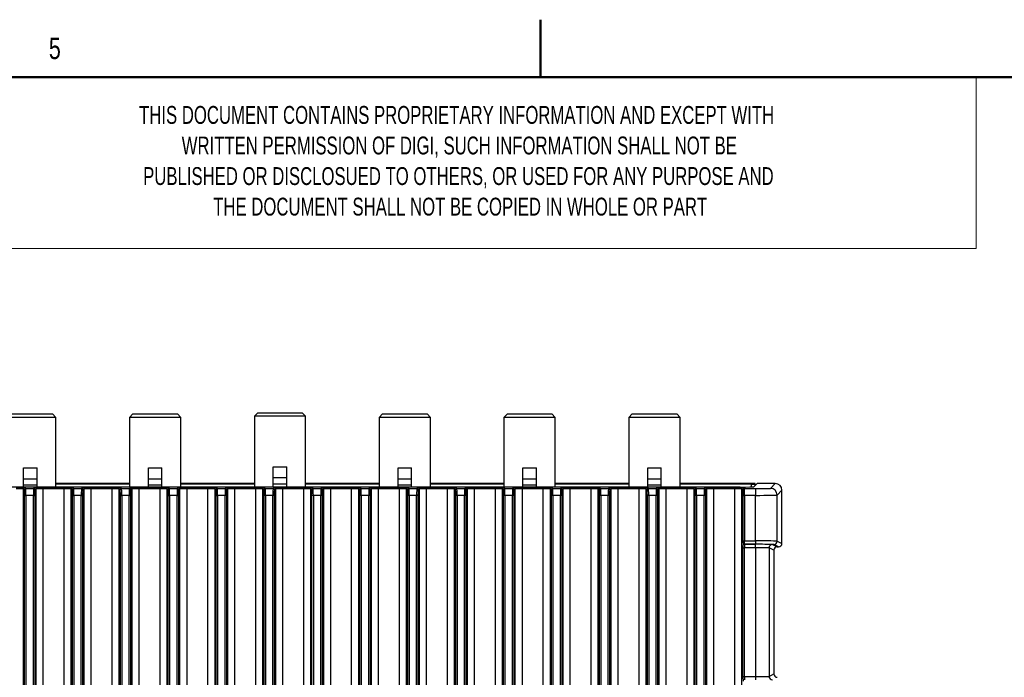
# Model space of a CAD drawing. Header units: millimetres. Extents: x 1 to 863, y 1 to 558.
# Tile 10 of 19: x 211 to 357, y 460 to 558. Entities that reach past the tile are written whole.
import ezdxf

# ---------------------------------------------------------------- set-up
doc = ezdxf.new("R2010")
doc.units = ezdxf.units.MM
doc.styles.add('SLDTEXTSTYLE0', font='TXT', dxfattribs={"width": 0.7})
doc.styles.add('SLDTEXTSTYLE1', font='TXT', dxfattribs={"width": 0.75})

msp = doc.modelspace()

# ---------------------------------------------------------------- linework, layer by layer
at = {"color": 7, "linetype": 'Continuous', "lineweight": 50}
for p, q in [((287.867, 549.252), (287.867, 557.752)), ((9.548, 549.252), (854.052, 549.252))]:
    msp.add_line(p, q, dxfattribs=at)
at = {"color": 7, "linetype": 'Continuous', "lineweight": 18}
for p, q in [((206.375, 549.275), (352.425, 549.275)), ((352.425, 549.275), (352.425, 523.875)), ((206.375, 523.875), (352.425, 523.875))]:
    msp.add_line(p, q, dxfattribs=at)
at = {"color": 7, "linetype": 'Continuous', "lineweight": 25}
for p, q in [((208.938, 499.354), (215.538, 499.354)), ((216.038, 498.854), (215.538, 499.354)), ((227.438, 499.354), (226.938, 498.854)), ((227.438, 499.354), (234.038, 499.354)), ((234.538, 498.854), (234.038, 499.354)), ((245.938, 499.526), (245.438, 499.026)), ((245.938, 499.526), (252.538, 499.526)), ((253.038, 499.026), (252.538, 499.526)), ((264.438, 499.354), (263.938, 498.854)), ((264.438, 499.354), (271.038, 499.354)), ((271.538, 498.854), (271.038, 499.354)), ((282.938, 499.354), (282.438, 498.854)), ((282.938, 499.354), (289.538, 499.354)), ((290.038, 498.854), (289.538, 499.354)), ((301.438, 499.354), (300.938, 498.854)), ((301.438, 499.354), (308.038, 499.354)), ((308.538, 498.854), (308.038, 499.354)), ((216.038, 498.854), (208.438, 498.854)), ((216.038, 488.531), (216.038, 498.854)), ((226.938, 498.854), (226.938, 488.531)), ((234.538, 498.854), (226.938, 498.854)), ((234.538, 488.531), (234.538, 498.854)), ((245.438, 499.026), (245.438, 488.531)), ((253.038, 499.026), (245.438, 499.026)), ((253.038, 488.531), (253.038, 499.026)), ((263.938, 498.854), (263.938, 488.531)), ((271.538, 498.854), (263.938, 498.854)), ((271.538, 488.531), (271.538, 498.854)), ((282.438, 498.854), (282.438, 488.531)), ((290.038, 498.854), (282.438, 498.854)), ((290.038, 488.531), (290.038, 498.854)), ((300.938, 498.854), (300.938, 488.531)), ((308.538, 498.854), (300.938, 498.854)), ((308.538, 488.531), (308.538, 498.854)), ((211.238, 491.354), (213.238, 491.354)), ((211.238, 489.754), (211.238, 491.354)), ((213.238, 489.754), (213.238, 491.354)), ((229.738, 491.354), (231.738, 491.354)), ((229.738, 489.754), (229.738, 491.354)), ((231.738, 489.754), (231.738, 491.354)), ((248.238, 489.926), (248.238, 491.526)), ((248.238, 491.526), (250.238, 491.526)), ((250.238, 489.926), (250.238, 491.526)), ((266.738, 489.754), (266.738, 491.354)), ((266.738, 491.354), (268.738, 491.354)), ((268.738, 489.754), (268.738, 491.354)), ((285.238, 489.754), (285.238, 491.354)), ((285.238, 491.354), (287.238, 491.354)), ((287.238, 489.754), (287.238, 491.354)), ((303.738, 489.754), (303.738, 491.354)), ((303.738, 491.354), (305.738, 491.354)), ((305.738, 489.754), (305.738, 491.354)), ((211.238, 489.754), (213.238, 489.754)), ((211.238, 488.854), (211.238, 489.754)), ((211.238, 488.854), (213.238, 488.854)), ((211.238, 488.531), (211.238, 488.854)), ((213.238, 488.854), (213.238, 489.754)), ((213.238, 488.531), (213.238, 488.854)), ((226.938, 489.037), (216.038, 489.037)), ((226.938, 488.967), (216.038, 488.967)), ((229.738, 489.754), (231.738, 489.754)), ((229.738, 488.854), (229.738, 489.754)), ((229.738, 488.854), (231.738, 488.854)), ((229.738, 488.531), (229.738, 488.854)), ((231.738, 488.854), (231.738, 489.754)), ((231.738, 488.531), (231.738, 488.854)), ((245.438, 489.037), (234.538, 489.037)), ((245.438, 488.967), (234.538, 488.967)), ((248.238, 489.926), (250.238, 489.926)), ((248.238, 489.026), (248.238, 489.926)), ((248.238, 489.026), (250.238, 489.026)), ((248.238, 488.531), (248.238, 489.026)), ((250.238, 489.026), (250.238, 489.926)), ((250.238, 488.531), (250.238, 489.026)), ((263.938, 489.037), (253.038, 489.037)), ((263.938, 488.967), (253.038, 488.967)), ((266.738, 489.754), (268.738, 489.754)), ((266.738, 488.854), (266.738, 489.754)), ((266.738, 488.854), (268.738, 488.854)), ((266.738, 488.531), (266.738, 488.854)), ((268.738, 488.854), (268.738, 489.754)), ((268.738, 488.531), (268.738, 488.854)), ((282.438, 489.037), (271.538, 489.037)), ((282.438, 488.967), (271.538, 488.967)), ((285.238, 489.754), (287.238, 489.754)), ((285.238, 488.854), (285.238, 489.754)), ((285.238, 488.854), (287.238, 488.854)), ((285.238, 488.531), (285.238, 488.854)), ((287.238, 488.854), (287.238, 489.754)), ((287.238, 488.531), (287.238, 488.854)), ((300.938, 489.037), (290.038, 489.037)), ((300.938, 488.967), (290.038, 488.967)), ((303.738, 489.754), (305.738, 489.754)), ((303.738, 488.854), (303.738, 489.754)), ((303.738, 488.854), (305.738, 488.854)), ((303.738, 488.531), (303.738, 488.854)), ((305.738, 488.854), (305.738, 489.754)), ((305.738, 488.531), (305.738, 488.854)), ((319.671, 489.037), (308.538, 489.037)), ((319.109, 488.967), (308.538, 488.967)), ((319.109, 488.546), (319.109, 488.967)), ((319.938, 489.054), (319.449, 488.565)), ((319.609, 488.976), (319.671, 489.037)), ((319.609, 488.976), (319.609, 488.726)), ((319.675, 488.791), (319.671, 489.037)), ((322.639, 489.054), (319.938, 489.054)), ((321.926, 488.341), (322.639, 489.054)), ((317.449, 488.531), (149.427, 488.531)), ((211.163, 488.244), (211.163, 362.465)), ((211.364, 488.104), (211.163, 488.244)), ((211.362, 488.444), (211.564, 488.304)), ((211.564, 488.304), (212.713, 488.304)), ((212.713, 488.304), (212.914, 488.444)), ((213.114, 488.244), (212.913, 488.104)), ((213.114, 362.465), (213.114, 488.244)), ((214.113, 488.464), (217.263, 488.464)), ((214.113, 488.264), (214.113, 488.464)), ((214.113, 488.264), (214.113, 362.445)), ((217.263, 488.264), (214.113, 488.264)), ((217.263, 488.264), (217.263, 488.464)), ((217.263, 362.445), (217.263, 488.264)), ((218.263, 488.244), (218.263, 362.465)), ((218.464, 488.104), (218.263, 488.244)), ((218.462, 488.444), (218.664, 488.304)), ((218.664, 488.304), (219.813, 488.304)), ((219.813, 488.304), (220.014, 488.444)), ((220.214, 488.244), (220.013, 488.104)), ((220.214, 362.465), (220.214, 488.244)), ((221.213, 488.464), (224.363, 488.464)), ((221.213, 488.264), (221.213, 488.464)), ((221.213, 488.264), (221.213, 362.445)), ((224.363, 488.264), (221.213, 488.264)), ((224.363, 488.264), (224.363, 488.464)), ((224.363, 362.445), (224.363, 488.264)), ((225.363, 488.244), (225.363, 362.465)), ((225.564, 488.104), (225.363, 488.244)), ((225.562, 488.444), (225.764, 488.304)), ((225.764, 488.304), (226.913, 488.304)), ((226.913, 488.304), (227.114, 488.444)), ((227.314, 488.244), (227.113, 488.104)), ((227.314, 362.465), (227.314, 488.244)), ((228.313, 488.464), (231.463, 488.464)), ((228.313, 488.264), (228.313, 488.464)), ((228.313, 488.264), (228.313, 362.445)), ((231.463, 488.264), (228.313, 488.264)), ((231.463, 488.264), (231.463, 488.464)), ((231.463, 362.445), (231.463, 488.264)), ((232.463, 488.244), (232.463, 362.465)), ((232.664, 488.104), (232.463, 488.244)), ((232.662, 488.444), (232.864, 488.304)), ((232.864, 488.304), (234.013, 488.304)), ((234.013, 488.304), (234.214, 488.444)), ((234.414, 488.244), (234.213, 488.104)), ((234.414, 362.465), (234.414, 488.244)), ((235.413, 488.464), (238.563, 488.464)), ((235.413, 488.264), (235.413, 488.464)), ((235.413, 488.264), (235.413, 362.445)), ((238.563, 488.264), (235.413, 488.264)), ((238.563, 488.264), (238.563, 488.464)), ((238.563, 362.445), (238.563, 488.264)), ((239.563, 488.244), (239.563, 362.465)), ((239.764, 488.104), (239.563, 488.244)), ((239.762, 488.444), (239.964, 488.304)), ((239.964, 488.304), (241.113, 488.304)), ((241.113, 488.304), (241.314, 488.444)), ((241.514, 488.244), (241.313, 488.104)), ((241.514, 362.465), (241.514, 488.244)), ((242.513, 488.464), (245.663, 488.464)), ((242.513, 488.264), (242.513, 488.464)), ((242.513, 488.264), (242.513, 362.445)), ((245.663, 488.264), (242.513, 488.264)), ((245.663, 488.264), (245.663, 488.464)), ((245.663, 362.445), (245.663, 488.264)), ((246.864, 488.104), (246.663, 488.244)), ((246.663, 488.244), (246.663, 362.465)), ((246.862, 488.444), (247.064, 488.304)), ((247.064, 488.304), (248.213, 488.304)), ((248.213, 488.304), (248.414, 488.444)), ((248.614, 488.244), (248.413, 488.104)), ((248.614, 362.465), (248.614, 488.244)), ((249.613, 488.464), (252.763, 488.464)), ((249.613, 488.264), (249.613, 488.464)), ((249.613, 488.264), (249.613, 362.445)), ((252.763, 488.264), (249.613, 488.264)), ((252.763, 488.264), (252.763, 488.464)), ((252.763, 362.445), (252.763, 488.264)), ((253.964, 488.104), (253.763, 488.244)), ((253.763, 488.244), (253.763, 362.465)), ((253.962, 488.444), (254.164, 488.304)), ((254.164, 488.304), (255.313, 488.304)), ((255.313, 488.304), (255.514, 488.444)), ((255.714, 488.244), (255.513, 488.104)), ((255.714, 362.465), (255.714, 488.244)), ((256.713, 488.464), (259.863, 488.464)), ((256.713, 488.264), (256.713, 488.464)), ((256.713, 488.264), (256.713, 362.445)), ((259.863, 488.264), (256.713, 488.264)), ((259.863, 488.264), (259.863, 488.464)), ((259.863, 362.445), (259.863, 488.264)), ((261.064, 488.104), (260.863, 488.244)), ((260.863, 488.244), (260.863, 362.465)), ((261.062, 488.444), (261.264, 488.304)), ((261.264, 488.304), (262.413, 488.304)), ((262.413, 488.304), (262.614, 488.444)), ((262.814, 488.244), (262.613, 488.104)), ((262.814, 362.465), (262.814, 488.244)), ((263.813, 488.464), (266.963, 488.464)), ((263.813, 488.264), (263.813, 488.464)), ((263.813, 488.264), (263.813, 362.445)), ((266.963, 488.264), (263.813, 488.264)), ((266.963, 488.264), (266.963, 488.464)), ((266.963, 362.445), (266.963, 488.264)), ((268.164, 488.104), (267.963, 488.244)), ((267.963, 488.244), (267.963, 362.465)), ((268.162, 488.444), (268.364, 488.304)), ((268.364, 488.304), (269.513, 488.304)), ((269.513, 488.304), (269.714, 488.444)), ((269.914, 488.244), (269.713, 488.104)), ((269.914, 362.465), (269.914, 488.244)), ((270.913, 488.464), (274.063, 488.464)), ((270.913, 488.264), (270.913, 488.464)), ((270.913, 488.264), (270.913, 362.445)), ((274.063, 488.264), (270.913, 488.264)), ((274.063, 488.264), (274.063, 488.464)), ((274.063, 362.445), (274.063, 488.264)), ((275.264, 488.104), (275.063, 488.244)), ((275.063, 488.244), (275.063, 362.465)), ((275.262, 488.444), (275.464, 488.304)), ((275.464, 488.304), (276.613, 488.304)), ((276.613, 488.304), (276.814, 488.444)), ((277.014, 488.244), (276.813, 488.104)), ((277.014, 362.465), (277.014, 488.244)), ((278.013, 488.464), (281.163, 488.464)), ((278.013, 488.264), (278.013, 488.464)), ((278.013, 488.264), (278.013, 362.445)), ((281.163, 488.264), (278.013, 488.264)), ((281.163, 488.264), (281.163, 488.464)), ((281.163, 362.445), (281.163, 488.264)), ((282.364, 488.104), (282.163, 488.244)), ((282.163, 488.244), (282.163, 362.465)), ((282.362, 488.444), (282.564, 488.304)), ((282.564, 488.304), (283.713, 488.304)), ((283.713, 488.304), (283.914, 488.444)), ((284.114, 488.244), (283.913, 488.104)), ((284.114, 362.465), (284.114, 488.244)), ((285.113, 488.464), (288.263, 488.464)), ((285.113, 488.264), (285.113, 488.464)), ((285.113, 488.264), (285.113, 362.445)), ((288.263, 488.264), (285.113, 488.264)), ((288.263, 488.264), (288.263, 488.464)), ((288.263, 362.445), (288.263, 488.264)), ((289.464, 488.104), (289.263, 488.244)), ((289.263, 488.244), (289.263, 362.465)), ((289.462, 488.444), (289.664, 488.304)), ((289.664, 488.304), (290.813, 488.304)), ((290.813, 488.304), (291.014, 488.444)), ((291.214, 488.244), (291.013, 488.104)), ((291.214, 362.465), (291.214, 488.244)), ((292.213, 488.464), (295.363, 488.464)), ((292.213, 488.264), (292.213, 488.464)), ((292.213, 488.264), (292.213, 362.445)), ((295.363, 488.264), (292.213, 488.264)), ((295.363, 488.264), (295.363, 488.464)), ((295.363, 362.445), (295.363, 488.264)), ((296.564, 488.104), (296.363, 488.244)), ((296.363, 488.244), (296.363, 362.465)), ((296.562, 488.444), (296.764, 488.304)), ((296.764, 488.304), (297.913, 488.304)), ((297.913, 488.304), (298.114, 488.444)), ((298.314, 488.244), (298.113, 488.104)), ((298.314, 362.465), (298.314, 488.244)), ((299.313, 488.464), (302.463, 488.464)), ((299.313, 488.264), (299.313, 488.464)), ((299.313, 488.264), (299.313, 362.445)), ((302.463, 488.264), (299.313, 488.264)), ((302.463, 488.264), (302.463, 488.464)), ((302.463, 362.445), (302.463, 488.264)), ((303.664, 488.104), (303.463, 488.244)), ((303.463, 488.244), (303.463, 362.465)), ((303.662, 488.444), (303.864, 488.304)), ((303.864, 488.304), (305.013, 488.304)), ((305.013, 488.304), (305.214, 488.444)), ((305.414, 488.244), (305.213, 488.104)), ((305.414, 362.465), (305.414, 488.244)), ((306.413, 488.464), (309.563, 488.464)), ((306.413, 488.264), (306.413, 488.464)), ((306.413, 488.264), (306.413, 362.445)), ((309.563, 488.264), (306.413, 488.264)), ((309.563, 488.264), (309.563, 488.464)), ((309.563, 362.445), (309.563, 488.264)), ((310.764, 488.104), (310.563, 488.244)), ((310.563, 488.244), (310.563, 362.465)), ((310.762, 488.444), (310.964, 488.304)), ((310.964, 488.304), (312.113, 488.304)), ((312.113, 488.304), (312.314, 488.444)), ((312.514, 488.244), (312.313, 488.104)), ((312.514, 362.465), (312.514, 488.244)), ((313.513, 488.464), (316.663, 488.464)), ((313.513, 488.264), (313.513, 488.464)), ((313.513, 488.264), (313.513, 362.445)), ((316.663, 488.264), (313.513, 488.264)), ((316.663, 488.264), (316.663, 488.464)), ((316.663, 362.445), (316.663, 488.264)), ((317.864, 488.104), (317.663, 488.244)), ((317.663, 488.244), (317.663, 362.465)), ((317.862, 488.444), (318.064, 488.304)), ((318.064, 488.304), (319.723, 488.304)), ((319.723, 488.304), (319.723, 487.304)), ((323.639, 488.055), (322.926, 487.342)), ((323.639, 480.17), (323.639, 488.055)), ((211.383, 487.304), (211.583, 487.304)), ((211.383, 363.405), (211.383, 487.304)), ((212.693, 487.304), (211.583, 487.304)), ((211.583, 487.304), (211.583, 363.405)), ((212.693, 487.304), (212.893, 487.304)), ((212.693, 363.405), (212.693, 487.304)), ((212.893, 487.304), (212.893, 363.405)), ((218.483, 487.304), (218.683, 487.304)), ((218.483, 363.405), (218.483, 487.304)), ((219.793, 487.304), (218.683, 487.304)), ((218.683, 487.304), (218.683, 363.405)), ((219.793, 487.304), (219.993, 487.304)), ((219.793, 363.405), (219.793, 487.304)), ((219.993, 487.304), (219.993, 363.405)), ((225.583, 487.304), (225.783, 487.304)), ((225.583, 363.405), (225.583, 487.304)), ((226.893, 487.304), (225.783, 487.304)), ((225.783, 487.304), (225.783, 363.405)), ((226.893, 487.304), (227.093, 487.304)), ((226.893, 363.405), (226.893, 487.304)), ((227.093, 487.304), (227.093, 363.405)), ((232.683, 487.304), (232.883, 487.304)), ((232.683, 363.405), (232.683, 487.304)), ((233.993, 487.304), (232.883, 487.304)), ((232.883, 487.304), (232.883, 363.405)), ((233.993, 487.304), (234.193, 487.304)), ((233.993, 363.405), (233.993, 487.304)), ((234.193, 487.304), (234.193, 363.405)), ((239.783, 487.304), (239.983, 487.304)), ((239.783, 363.405), (239.783, 487.304)), ((241.093, 487.304), (239.983, 487.304)), ((239.983, 487.304), (239.983, 363.405)), ((241.293, 487.304), (241.093, 487.304)), ((241.093, 363.405), (241.093, 487.304)), ((241.293, 487.304), (241.293, 363.405)), ((247.083, 487.304), (246.883, 487.304)), ((246.883, 363.405), (246.883, 487.304)), ((248.193, 487.304), (247.083, 487.304)), ((247.083, 487.304), (247.083, 363.405)), ((248.393, 487.304), (248.193, 487.304)), ((248.193, 363.405), (248.193, 487.304)), ((248.393, 487.304), (248.393, 363.405)), ((254.183, 487.304), (253.983, 487.304)), ((253.983, 363.405), (253.983, 487.304)), ((255.293, 487.304), (254.183, 487.304)), ((254.183, 487.304), (254.183, 363.405)), ((255.493, 487.304), (255.293, 487.304)), ((255.293, 363.405), (255.293, 487.304)), ((255.493, 487.304), (255.493, 363.405)), ((261.283, 487.304), (261.083, 487.304)), ((261.083, 363.405), (261.083, 487.304)), ((262.393, 487.304), (261.283, 487.304)), ((261.283, 487.304), (261.283, 363.405)), ((262.593, 487.304), (262.393, 487.304)), ((262.393, 363.405), (262.393, 487.304)), ((262.593, 487.304), (262.593, 363.405)), ((268.383, 487.304), (268.183, 487.304)), ((268.183, 363.405), (268.183, 487.304)), ((269.493, 487.304), (268.383, 487.304)), ((268.383, 487.304), (268.383, 363.405)), ((269.693, 487.304), (269.493, 487.304)), ((269.493, 363.405), (269.493, 487.304)), ((269.693, 487.304), (269.693, 363.405)), ((275.483, 487.304), (275.283, 487.304)), ((275.283, 363.405), (275.283, 487.304)), ((276.593, 487.304), (275.483, 487.304)), ((275.483, 487.304), (275.483, 363.405)), ((276.793, 487.304), (276.593, 487.304)), ((276.593, 363.405), (276.593, 487.304)), ((276.793, 487.304), (276.793, 363.405)), ((282.583, 487.304), (282.383, 487.304)), ((282.383, 363.405), (282.383, 487.304)), ((283.693, 487.304), (282.583, 487.304)), ((282.583, 487.304), (282.583, 363.405)), ((283.893, 487.304), (283.693, 487.304)), ((283.693, 363.405), (283.693, 487.304)), ((283.893, 487.304), (283.893, 363.405)), ((289.683, 487.304), (289.483, 487.304)), ((289.483, 363.405), (289.483, 487.304)), ((290.793, 487.304), (289.683, 487.304)), ((289.683, 487.304), (289.683, 363.405)), ((290.993, 487.304), (290.793, 487.304)), ((290.793, 363.405), (290.793, 487.304)), ((290.993, 487.304), (290.993, 363.405)), ((296.783, 487.304), (296.583, 487.304)), ((296.583, 363.405), (296.583, 487.304)), ((297.893, 487.304), (296.783, 487.304)), ((296.783, 487.304), (296.783, 363.405)), ((298.093, 487.304), (297.893, 487.304)), ((297.893, 363.405), (297.893, 487.304)), ((298.093, 487.304), (298.093, 363.405)), ((303.883, 487.304), (303.683, 487.304)), ((303.683, 363.405), (303.683, 487.304)), ((304.993, 487.304), (303.883, 487.304)), ((303.883, 487.304), (303.883, 363.405)), ((305.193, 487.304), (304.993, 487.304)), ((304.993, 363.405), (304.993, 487.304)), ((305.193, 487.304), (305.193, 363.405)), ((310.983, 487.304), (310.783, 487.304)), ((310.783, 363.405), (310.783, 487.304)), ((312.093, 487.304), (310.983, 487.304)), ((310.983, 487.304), (310.983, 363.405)), ((312.293, 487.304), (312.093, 487.304)), ((312.093, 363.405), (312.093, 487.304)), ((312.293, 487.304), (312.293, 363.405)), ((317.883, 487.304), (318.083, 487.304)), ((317.883, 480.55), (317.883, 487.304)), ((319.723, 487.304), (318.083, 487.304)), ((318.083, 487.304), (318.083, 480.55)), ((319.723, 480.55), (319.723, 487.304)), ((322.926, 480.527), (322.926, 487.342)), ((317.876, 480.25), (317.876, 480.25)), ((317.883, 480.55), (318.083, 480.55)), ((318.083, 480.55), (319.723, 480.55)), ((319.723, 480.55), (319.723, 480.05)), ((322.926, 480.527), (323.639, 480.17)), ((317.858, 460.474), (317.858, 479.55)), ((317.858, 479.55), (318.058, 479.55)), ((319.723, 479.55), (318.058, 479.55)), ((318.058, 479.55), (318.058, 460.474)), ((319.723, 480.05), (318.076, 480.05)), ((318.076, 480.05), (318.076, 480.05)), ((318.076, 480.05), (319.723, 480.05)), ((319.723, 479.55), (319.723, 480.05)), ((319.723, 479.55), (319.723, 460.474)), ((321.722, 479.529), (321.722, 460.495)), ((322.439, 479.171), (321.722, 479.529)), ((322.222, 480.029), (322.939, 479.671)), ((323.139, 479.671), (322.426, 480.027)), ((322.439, 479.171), (322.439, 460.853)), ((322.939, 479.671), (323.139, 479.671)), ((317.858, 460.474), (318.058, 460.474)), ((318.058, 460.474), (319.723, 460.474)), ((319.723, 460.474), (319.723, 459.974)), ((321.722, 460.495), (322.439, 460.853))]:
    msp.add_line(p, q, dxfattribs=at)
for centre, radius, start, end in [((211.363, 488.244), 0.2, 90.03385, 179.97532), ((211.564, 488.104), 0.2, 90.03385, 179.97532), ((212.713, 488.104), 0.2, 0.02468, 89.96615), ((212.914, 488.244), 0.2, 0.02468, 89.96615), ((218.463, 488.244), 0.2, 90.03385, 179.97532), ((218.664, 488.104), 0.2, 90.03385, 179.97532), ((219.813, 488.104), 0.2, 0.02468, 89.96615), ((220.014, 488.244), 0.2, 0.02468, 89.96615), ((225.563, 488.244), 0.2, 90.03385, 179.97532), ((225.764, 488.104), 0.2, 90.03385, 179.97532), ((226.913, 488.104), 0.2, 0.02468, 89.96615), ((227.114, 488.244), 0.2, 0.02468, 89.96615), ((232.663, 488.244), 0.2, 90.03385, 179.97532), ((232.864, 488.104), 0.2, 90.03385, 179.97532), ((234.013, 488.104), 0.2, 0.02468, 89.96615), ((234.214, 488.244), 0.2, 0.02468, 89.96615), ((239.763, 488.244), 0.2, 90.03385, 179.97532), ((239.964, 488.104), 0.2, 90.03385, 179.97532), ((241.113, 488.104), 0.2, 0.02468, 89.96615), ((241.314, 488.244), 0.2, 0.02468, 89.96615), ((246.863, 488.244), 0.2, 90.03385, 179.97532), ((247.064, 488.104), 0.2, 90.03385, 179.97532), ((248.213, 488.104), 0.2, 0.02468, 89.96615), ((248.414, 488.244), 0.2, 0.02468, 89.96615), ((253.963, 488.244), 0.2, 90.03385, 179.97532), ((254.164, 488.104), 0.2, 90.03385, 179.97532), ((255.313, 488.104), 0.2, 0.02468, 89.96615), ((255.514, 488.244), 0.2, 0.02468, 89.96615), ((261.063, 488.244), 0.2, 90.03385, 179.97532), ((261.264, 488.104), 0.2, 90.03385, 179.97532), ((262.413, 488.104), 0.2, 0.02468, 89.96615), ((262.614, 488.244), 0.2, 0.02468, 89.96615), ((268.163, 488.244), 0.2, 90.03385, 179.97532), ((268.364, 488.104), 0.2, 90.03385, 179.97532), ((269.513, 488.104), 0.2, 0.02468, 89.96615), ((269.714, 488.244), 0.2, 0.02468, 89.96615), ((275.263, 488.244), 0.2, 90.03385, 179.97532), ((275.464, 488.104), 0.2, 90.03385, 179.97532), ((276.613, 488.104), 0.2, 0.02468, 89.96615), ((276.814, 488.244), 0.2, 0.02468, 89.96615), ((282.363, 488.244), 0.2, 90.03385, 179.97532), ((282.564, 488.104), 0.2, 90.03385, 179.97532), ((283.713, 488.104), 0.2, 0.02468, 89.96615), ((283.914, 488.244), 0.2, 0.02468, 89.96615), ((289.463, 488.244), 0.2, 90.03385, 179.97532), ((289.664, 488.104), 0.2, 90.03385, 179.97532), ((290.813, 488.104), 0.2, 0.02468, 89.96615), ((291.014, 488.244), 0.2, 0.02468, 89.96615), ((296.563, 488.244), 0.2, 90.03385, 179.97532), ((296.764, 488.104), 0.2, 90.03385, 179.97532), ((297.913, 488.104), 0.2, 0.02468, 89.96615), ((298.114, 488.244), 0.2, 0.02468, 89.96615), ((303.663, 488.244), 0.2, 90.03385, 179.97532), ((303.864, 488.104), 0.2, 90.03385, 179.97532), ((305.013, 488.104), 0.2, 0.02468, 89.96615), ((305.214, 488.244), 0.2, 0.02468, 89.96615), ((310.763, 488.244), 0.2, 90.03385, 179.97532), ((310.964, 488.104), 0.2, 90.03385, 179.97532), ((312.113, 488.104), 0.2, 0.02468, 89.96615), ((312.314, 488.244), 0.2, 0.02468, 89.96615), ((317.863, 488.244), 0.2, 90.03385, 179.97532), ((318.064, 488.104), 0.2, 90.03385, 179.97532), ((321.925, 487.341), 1, 0.02044, 89.97956), ((318.076, 480.25), 0.2, 180.00678, 269.97751), ((318.076, 480.25), 0.2, 180.00678, 269.97751), ((322.426, 480.527), 0.5, 270.01349, 359.99305), ((322.222, 479.529), 0.5, 90.01349, 179.99305), ((322.222, 460.495), 0.5, 180.00695, 269.98651)]:
    msp.add_arc(centre, radius, start, end, dxfattribs=at)
for centre, major_axis, ratio, start_param, end_param in [((319.109, 488.976), (0.5, 0), 0.0174551, 4.712389, 6.265732), ((322.639, 488.054), (0.707, 0.707), 0.9996955, 5.4979394, 7.0684312), ((210.163, 488.444), (1.2, 0), 0.0174551, 0.0249948, 1.5707963), ((210.163, 488.244), (1, 0), 0.0209461, 0.0249948, 1.5707963), ((211.363, 487.304), (0, 0.8), 0.025, 4.712389, 6.265732), ((211.563, 487.304), (0, 1), 0.02, 4.712389, 6.265732), ((212.713, 487.304), (0, 1), 0.02, 0.0174533, 1.5707963), ((212.913, 487.304), (0, 0.8), 0.025, 0.0174533, 1.5707963), ((214.113, 488.444), (1.2, 0), 0.0174551, 1.5707963, 3.1165979), ((214.113, 488.244), (1, 0), 0.0209461, 1.5707963, 3.1165979), ((217.263, 488.444), (1.2, 0), 0.0174551, 0.0249948, 1.5707963), ((217.263, 488.244), (1, 0), 0.0209461, 0.0249948, 1.5707963), ((218.463, 487.304), (0, 0.8), 0.025, 4.712389, 6.265732), ((218.663, 487.304), (0, 1), 0.02, 4.712389, 6.265732), ((219.813, 487.304), (0, 1), 0.02, 0.0174533, 1.5707963), ((220.013, 487.304), (0, 0.8), 0.025, 0.0174533, 1.5707963), ((221.213, 488.444), (1.2, 0), 0.0174551, 1.5707963, 3.1165979), ((221.213, 488.244), (1, 0), 0.0209461, 1.5707963, 3.1165979), ((224.363, 488.444), (1.2, 0), 0.0174551, 0.0249948, 1.5707963), ((224.363, 488.244), (1, 0), 0.0209461, 0.0249948, 1.5707963), ((225.563, 487.304), (0, 0.8), 0.025, 4.712389, 6.265732), ((225.763, 487.304), (0, 1), 0.02, 4.712389, 6.265732), ((226.913, 487.304), (0, 1), 0.02, 0.0174533, 1.5707963), ((227.113, 487.304), (0, 0.8), 0.025, 0.0174533, 1.5707963), ((228.313, 488.444), (1.2, 0), 0.0174551, 1.5707963, 3.1165979), ((228.313, 488.244), (1, 0), 0.0209461, 1.5707963, 3.1165979), ((231.463, 488.444), (1.2, 0), 0.0174551, 0.0249948, 1.5707963), ((231.463, 488.244), (1, 0), 0.0209461, 0.0249948, 1.5707963), ((232.663, 487.304), (0, 0.8), 0.025, 4.712389, 6.265732), ((232.863, 487.304), (0, 1), 0.02, 4.712389, 6.265732), ((234.013, 487.304), (0, 1), 0.02, 0.0174533, 1.5707963), ((234.213, 487.304), (0, 0.8), 0.025, 0.0174533, 1.5707963), ((235.413, 488.444), (1.2, 0), 0.0174551, 1.5707963, 3.1165979), ((235.413, 488.244), (1, 0), 0.0209461, 1.5707963, 3.1165979), ((238.563, 488.444), (1.2, 0), 0.0174551, 0.0249948, 1.5707963), ((238.563, 488.244), (1, 0), 0.0209461, 0.0249948, 1.5707963), ((239.763, 487.304), (0, 0.8), 0.025, 4.712389, 6.265732), ((239.963, 487.304), (0, 1), 0.02, 4.712389, 6.265732), ((241.113, 487.304), (0, 1), 0.02, 0.0174533, 1.5707963), ((241.313, 487.304), (0, 0.8), 0.025, 0.0174533, 1.5707963), ((242.513, 488.444), (1.2, 0), 0.0174551, 1.5707963, 3.1165979), ((242.513, 488.244), (1, 0), 0.0209461, 1.5707963, 3.1165979), ((245.663, 488.444), (1.2, 0), 0.0174551, 0.0249948, 1.5707963), ((245.663, 488.244), (1, 0), 0.0209461, 0.0249948, 1.5707963), ((246.863, 487.304), (0, 0.8), 0.025, 4.712389, 6.265732), ((247.063, 487.304), (0, 1), 0.02, 4.712389, 6.265732), ((248.213, 487.304), (0, 1), 0.02, 0.0174533, 1.5707963), ((248.413, 487.304), (0, 0.8), 0.025, 0.0174533, 1.5707963), ((249.613, 488.444), (1.2, 0), 0.0174551, 1.5707963, 3.1165979), ((249.613, 488.244), (1, 0), 0.0209461, 1.5707963, 3.1165979), ((252.763, 488.444), (1.2, 0), 0.0174551, 0.0249948, 1.5707963), ((252.763, 488.244), (1, 0), 0.0209461, 0.0249948, 1.5707963), ((253.963, 487.304), (0, 0.8), 0.025, 4.712389, 6.265732), ((254.163, 487.304), (0, 1), 0.02, 4.712389, 6.265732), ((255.313, 487.304), (0, 1), 0.02, 0.0174533, 1.5707963), ((255.513, 487.304), (0, 0.8), 0.025, 0.0174533, 1.5707963), ((256.713, 488.444), (1.2, 0), 0.0174551, 1.5707963, 3.1165979), ((256.713, 488.244), (1, 0), 0.0209461, 1.5707963, 3.1165979), ((259.863, 488.444), (1.2, 0), 0.0174551, 0.0249948, 1.5707963), ((259.863, 488.244), (1, 0), 0.0209461, 0.0249948, 1.5707963), ((261.063, 487.304), (0, 0.8), 0.025, 4.712389, 6.265732), ((261.263, 487.304), (0, 1), 0.02, 4.712389, 6.265732), ((262.413, 487.304), (0, 1), 0.02, 0.0174533, 1.5707963), ((262.613, 487.304), (0, 0.8), 0.025, 0.0174533, 1.5707963), ((263.813, 488.444), (1.2, 0), 0.0174551, 1.5707963, 3.1165979), ((263.813, 488.244), (1, 0), 0.0209461, 1.5707963, 3.1165979), ((266.963, 488.444), (1.2, 0), 0.0174551, 0.0249948, 1.5707963), ((266.963, 488.244), (1, 0), 0.0209461, 0.0249948, 1.5707963), ((268.163, 487.304), (0, 0.8), 0.025, 4.712389, 6.265732), ((268.363, 487.304), (0, 1), 0.02, 4.712389, 6.265732), ((269.513, 487.304), (0, 1), 0.02, 0.0174533, 1.5707963), ((269.713, 487.304), (0, 0.8), 0.025, 0.0174533, 1.5707963), ((270.913, 488.444), (1.2, 0), 0.0174551, 1.5707963, 3.1165979), ((270.913, 488.244), (1, 0), 0.0209461, 1.5707963, 3.1165979), ((274.063, 488.444), (1.2, 0), 0.0174551, 0.0249948, 1.5707963), ((274.063, 488.244), (1, 0), 0.0209461, 0.0249948, 1.5707963), ((275.263, 487.304), (0, 0.8), 0.025, 4.712389, 6.265732), ((275.463, 487.304), (0, 1), 0.02, 4.712389, 6.265732), ((276.613, 487.304), (0, 1), 0.02, 0.0174533, 1.5707963), ((276.813, 487.304), (0, 0.8), 0.025, 0.0174533, 1.5707963), ((278.013, 488.444), (1.2, 0), 0.0174551, 1.5707963, 3.1165979), ((278.013, 488.244), (1, 0), 0.0209461, 1.5707963, 3.1165979), ((281.163, 488.444), (1.2, 0), 0.0174551, 0.0249948, 1.5707963), ((281.163, 488.244), (1, 0), 0.0209461, 0.0249948, 1.5707963), ((282.363, 487.304), (0, 0.8), 0.025, 4.712389, 6.265732), ((282.563, 487.304), (0, 1), 0.02, 4.712389, 6.265732), ((283.713, 487.304), (0, 1), 0.02, 0.0174533, 1.5707963), ((283.913, 487.304), (0, 0.8), 0.025, 0.0174533, 1.5707963), ((285.113, 488.444), (1.2, 0), 0.0174551, 1.5707963, 3.1165979), ((285.113, 488.244), (1, 0), 0.0209461, 1.5707963, 3.1165979), ((288.263, 488.444), (1.2, 0), 0.0174551, 0.0249948, 1.5707963), ((288.263, 488.244), (1, 0), 0.0209461, 0.0249948, 1.5707963), ((289.463, 487.304), (0, 0.8), 0.025, 4.712389, 6.265732), ((289.663, 487.304), (0, 1), 0.02, 4.712389, 6.265732), ((290.813, 487.304), (0, 1), 0.02, 0.0174533, 1.5707963), ((291.013, 487.304), (0, 0.8), 0.025, 0.0174533, 1.5707963), ((292.213, 488.444), (1.2, 0), 0.0174551, 1.5707963, 3.1165979), ((292.213, 488.244), (1, 0), 0.0209461, 1.5707963, 3.1165979), ((295.363, 488.444), (1.2, 0), 0.0174551, 0.0249948, 1.5707963), ((295.363, 488.244), (1, 0), 0.0209461, 0.0249948, 1.5707963), ((296.563, 487.304), (0, 0.8), 0.025, 4.712389, 6.265732), ((296.763, 487.304), (0, 1), 0.02, 4.712389, 6.265732), ((297.913, 487.304), (0, 1), 0.02, 0.0174533, 1.5707963), ((298.113, 487.304), (0, 0.8), 0.025, 0.0174533, 1.5707963), ((299.313, 488.444), (1.2, 0), 0.0174551, 1.5707963, 3.1165979), ((299.313, 488.244), (1, 0), 0.0209461, 1.5707963, 3.1165979), ((302.463, 488.444), (1.2, 0), 0.0174551, 0.0249948, 1.5707963), ((302.463, 488.244), (1, 0), 0.0209461, 0.0249948, 1.5707963), ((303.663, 487.304), (0, 0.8), 0.025, 4.712389, 6.265732), ((303.863, 487.304), (0, 1), 0.02, 4.712389, 6.265732), ((305.013, 487.304), (0, 1), 0.02, 0.0174533, 1.5707963), ((305.213, 487.304), (0, 0.8), 0.025, 0.0174533, 1.5707963), ((306.413, 488.444), (1.2, 0), 0.0174551, 1.5707963, 3.1165979), ((306.413, 488.244), (1, 0), 0.0209461, 1.5707963, 3.1165979), ((309.563, 488.444), (1.2, 0), 0.0174551, 0.0249948, 1.5707963), ((309.563, 488.244), (1, 0), 0.0209461, 0.0249948, 1.5707963), ((310.763, 487.304), (0, 0.8), 0.025, 4.712389, 6.265732), ((310.963, 487.304), (0, 1), 0.02, 4.712389, 6.265732), ((312.113, 487.304), (0, 1), 0.02, 0.0174533, 1.5707963), ((312.313, 487.304), (0, 0.8), 0.025, 0.0174533, 1.5707963), ((313.513, 488.444), (1.2, 0), 0.0174551, 1.5707963, 3.1165979), ((313.513, 488.244), (1, 0), 0.0209461, 1.5707963, 3.1165979), ((316.663, 488.444), (1.2, 0), 0.0174551, 0.0249948, 1.5707963), ((316.663, 488.244), (1, 0), 0.0209461, 0.0249948, 1.5707963), ((317.449, 488.566), (2, 0), 0.0174551, 4.712389, 6.265732), ((317.863, 487.304), (0, 0.8), 0.025, 4.712389, 6.265732), ((318.063, 487.304), (0, 1), 0.02, 4.712389, 6.265732), ((319.723, 488.342), (2.204, 0), 0.0174551, 4.712389, 6.265732), ((319.723, 487.342), (3.204, 0), 0.0120064, 4.712389, 6.265732), ((317.876, 479.55), (0, 0.7), 0.025, 0.0087266, 1.5707963), ((317.876, 480.55), (0, 0.3), 0.025, 3.1503193, 4.712389), ((318.076, 480.55), (0, 0.5), 0.015, 3.1503193, 4.712389), ((319.723, 480.527), (3.204, 0), 0.0073648, 0.0174533, 1.5707963), ((323.139, 480.171), (0.447, -0.224), 0.9998096, 5.1760823, 6.7467263), ((318.076, 479.55), (0, 0.5), 0.035, 0.0087266, 1.5707963), ((319.723, 480.027), (2.704, 0), 0.0087269, 0.0174533, 1.5707963), ((319.723, 480.028), (2.5, 0), 0.0087269, 0.0174533, 1.5707963), ((319.723, 479.528), (2, 0), 0.0109086, 0.0174533, 1.5707963), ((322.939, 479.17), (0.447, -0.224), 0.9998096, 2.0344896, 3.6051337), ((317.876, 460.474), (0, 0.7), 0.025, 1.5707963, 3.132866), ((318.076, 460.474), (0, 0.5), 0.035, 1.5707963, 3.132866), ((319.723, 460.496), (2, 0), 0.0109086, 4.712389, 6.265732), ((322.939, 460.853), (0.447, 0.224), 0.9998096, 2.6780517, 4.2486957)]:
    msp.add_ellipse(centre, major_axis=major_axis, ratio=ratio, start_param=start_param, end_param=end_param, dxfattribs=at)

# ---------------------------------------------------------------- texts
at = {"color": 7, "linetype": 'Continuous', "lineweight": 0, "attachment_point": 2}
for s, insert, char_height, style in [('5', (215.868, 555.097), 3.175, 'SLDTEXTSTYLE1'), ('THIS DOCUMENT CONTAINS PROPRIETARY INFORMATION AND EXCEPT WITH', (275.42, 544.973), 2.64583, 'SLDTEXTSTYLE0'), ('WRITTEN PERMISSION OF DIGI, SUCH INFORMATION SHALL NOT BE', (275.816, 540.445), 2.64583, 'SLDTEXTSTYLE0'), ('PUBLISHED OR DISCLOSUED TO OTHERS, OR USED FOR ANY PURPOSE AND', (275.682, 535.917), 2.64583, 'SLDTEXTSTYLE0'), ('THE DOCUMENT SHALL NOT BE COPIED IN WHOLE OR PART', (275.948, 531.389), 2.64583, 'SLDTEXTSTYLE0')]:
    msp.add_mtext(s, dxfattribs=dict(at, insert=insert, char_height=char_height, style=style))

doc.saveas('drawing.dxf')
